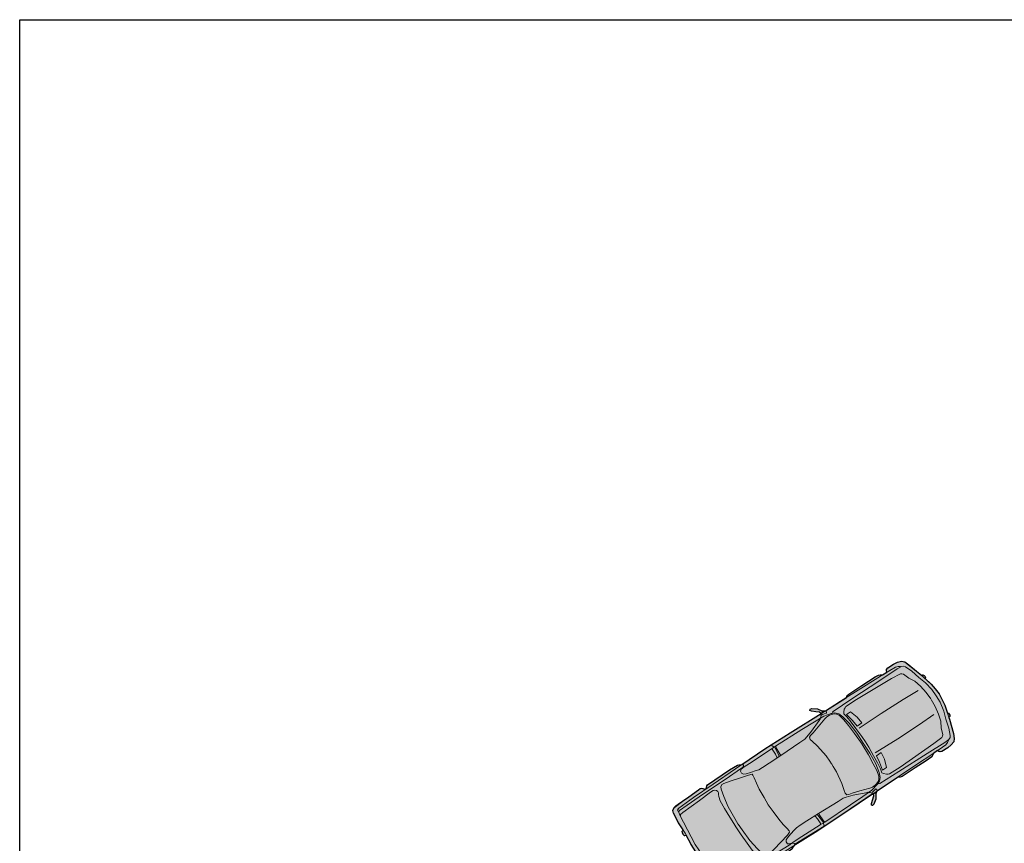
# Model space of a CAD drawing. Header units: millimetres. Extents: x 124.4 to 154.3, y 176.1 to 206.1.
import ezdxf

# ---------------------------------------------------------------- set-up
doc = ezdxf.new("R2010")
doc.units = ezdxf.units.MM
for name, color, linetype in [('Auto', 7, 'Continuous'), ('e-Straßenraum', 7, 'Continuous'), ('e-Wohngebäude', 7, 'Continuous'), ('ROT', 1, 'Continuous'), ('Schr_Auto', 254, 'Continuous')]:
    doc.layers.add(name, color=color, linetype=linetype)

# ---------------------------------------------------------------- blocks, each defined once
blk = doc.blocks.new('Auto')
at = {"layer": 'e-Wohngebäude', "color": 7, "linetype": 'Continuous', "lineweight": 13}
for p, q in [((-0.6115588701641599, 2.535374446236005), (-0.65861094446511, 2.502483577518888)), ((-0.5298324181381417, 2.559240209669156), (-0.6115588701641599, 2.535374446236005)), ((-0.2822002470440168, 2.607629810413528), (-0.5298324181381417, 2.559240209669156)), ((-0.2523816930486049, 2.555836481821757), (-0.4135444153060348, 2.528229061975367)), ((-0.03067088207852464, 2.645382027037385), (-0.2822002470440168, 2.607629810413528)), ((-0.1116352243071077, 2.583208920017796), (-0.2523816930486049, 2.555836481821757)), ((-0.2435450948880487, 2.633827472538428), (-0.2483394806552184, 2.613985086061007)), ((-0.2217034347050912, 2.646642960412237), (-0.2435450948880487, 2.633827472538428)), ((-0.2040861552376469, 2.644646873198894), (-0.2217034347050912, 2.646642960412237)), ((-0.1789171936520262, 2.641795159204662), (-0.2040861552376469, 2.644646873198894)), ((-0.1730759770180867, 2.625843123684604), (-0.1789171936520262, 2.641795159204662)), ((0.05033083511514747, 2.595434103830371), (-0.1116352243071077, 2.583208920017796)), ((0.07393434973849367, 2.646271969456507), (-0.03067088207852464, 2.645382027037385)), ((0.1792599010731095, 2.585924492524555), (0.05033083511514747, 2.595434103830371)), ((0.1855310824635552, 2.64127335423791), (0.07393434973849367, 2.646271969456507)), ((0.1792599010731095, 2.585924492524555), (0.3070384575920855, 2.56634941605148)), ((0.1855310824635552, 2.64127335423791), (0.2954074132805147, 2.621179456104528)), ((0.2954074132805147, 2.621179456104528), (0.3971618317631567, 2.596908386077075)), ((0.3070384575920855, 2.56634941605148), (0.4621635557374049, 2.518196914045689)), ((0.3971618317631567, 2.596908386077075), (0.6338685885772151, 2.503837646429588)), ((0.5315955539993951, 2.546003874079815), (0.5408476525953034, 2.560244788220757)), ((0.5408476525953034, 2.560244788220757), (0.5660166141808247, 2.557393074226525)), ((0.5660166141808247, 2.557393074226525), (0.5836338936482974, 2.555396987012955)), ((0.5836338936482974, 2.555396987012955), (0.602054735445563, 2.538020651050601)), ((0.602054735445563, 2.538020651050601), (0.6022980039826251, 2.517606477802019)), ((-0.7047807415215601, 2.365017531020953), (-0.7181780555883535, 2.246774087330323)), ((-0.6836397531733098, 2.439066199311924), (-0.7047807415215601, 2.365017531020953)), ((-0.65861094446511, 2.502483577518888), (-0.6836397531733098, 2.439066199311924)), ((-0.644662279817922, 2.355657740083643), (-0.6241427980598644, 2.401748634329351)), ((-0.6241427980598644, 2.401748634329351), (-0.6067690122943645, 2.420164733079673)), ((-0.6067690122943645, 2.420164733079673), (-0.5952781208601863, 2.431603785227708)), ((-0.5860161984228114, 2.445842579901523), (-0.6007355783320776, 2.360875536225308)), ((-0.5672071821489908, 2.476837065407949), (-0.5860161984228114, 2.445842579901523)), ((-0.5347296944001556, 2.493544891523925), (-0.5672071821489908, 2.476837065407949)), ((-0.4135444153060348, 2.528229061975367), (-0.5347296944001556, 2.493544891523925)), ((-0.4849247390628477, 2.370686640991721), (-0.5025934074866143, 2.349756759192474)), ((-0.4625130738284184, 2.388532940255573), (-0.4849247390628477, 2.370686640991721)), ((-0.355047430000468, 2.414579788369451), (-0.4625130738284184, 2.388532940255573)), ((-0.2453112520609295, 2.460754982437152), (-0.355047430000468, 2.414579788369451)), ((-0.1182846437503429, 2.47948811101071), (-0.2453112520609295, 2.460754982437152)), ((-0.1325045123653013, 2.106521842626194), (-0.08600378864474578, 2.4044819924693)), ((0.0252090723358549, 2.486162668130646), (-0.1182846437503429, 2.47948811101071)), ((0.1622498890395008, 2.480829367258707), (0.0252090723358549, 2.486162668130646)), ((0.1723154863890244, 2.479688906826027), (0.3070856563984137, 2.454226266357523)), ((0.3070856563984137, 2.454226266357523), (0.4454485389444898, 2.415616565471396)), ((0.4454485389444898, 2.415616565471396), (0.5650638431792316, 2.368938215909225)), ((0.4621635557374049, 2.518196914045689), (0.5932181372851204, 2.460029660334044)), ((0.5650638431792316, 2.368938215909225), (0.6616873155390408, 2.299381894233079)), ((0.5932181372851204, 2.460029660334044), (0.7441289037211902, 2.397065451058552)), ((0.6338685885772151, 2.503837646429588), (0.8644073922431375, 2.401273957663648)), ((0.7441289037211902, 2.397065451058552), (0.8544722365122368, 2.336148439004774)), ((0.8644073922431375, 2.401273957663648), (0.9387126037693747, 2.359729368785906)), ((-0.7181780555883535, 2.246774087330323), (-0.7115332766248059, 2.21544180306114)), ((-0.7115332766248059, 2.21544180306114), (-0.6956261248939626, 2.19835228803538)), ((-0.6956261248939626, 2.19835228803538), (-0.6738263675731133, 2.18823670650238)), ((-0.677583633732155, 2.132603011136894), (-0.644662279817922, 2.355657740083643)), ((-0.6007355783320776, 2.360875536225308), (-0.6359002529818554, 2.005570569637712)), ((-0.5025934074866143, 2.349756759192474), (-0.5345565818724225, 2.18010366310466)), ((0.375862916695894, 2.048923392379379), (0.3971946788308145, 2.349735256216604)), ((0.6616873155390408, 2.299381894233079), (0.7605915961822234, 2.249955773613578)), ((0.7605915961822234, 2.249955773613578), (0.7784521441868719, 2.227545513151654)), ((0.7784521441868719, 2.227545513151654), (0.7909803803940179, 2.203195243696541)), ((0.7909803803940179, 2.203195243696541), (0.7841861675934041, 2.030690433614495)), ((0.8544722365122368, 2.336148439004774), (0.882398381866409, 2.312597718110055)), ((0.882398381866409, 2.312597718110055), (0.8937861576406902, 2.278181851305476)), ((0.8937861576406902, 2.278181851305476), (0.8891323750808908, 2.192074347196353)), ((0.9082679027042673, 2.248511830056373), (0.8996375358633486, 2.262230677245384)), ((0.9210909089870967, 2.226674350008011), (0.9082679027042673, 2.248511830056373)), ((0.9307781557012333, 2.177160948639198), (0.9210909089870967, 2.226674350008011)), ((0.9387126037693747, 2.359729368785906), (0.9772229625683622, 2.31714302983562)), ((0.9772229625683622, 2.31714302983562), (0.9874288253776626, 2.249734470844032)), ((0.9874288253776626, 2.249734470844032), (0.9914567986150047, 2.172834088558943)), ((-0.740650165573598, 1.935897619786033), (-0.7227949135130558, 2.048541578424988)), ((-0.7296549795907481, 1.718059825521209), (-0.677583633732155, 2.132603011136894)), ((-0.7227949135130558, 2.048541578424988), (-0.7098788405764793, 2.072559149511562)), ((-0.7098788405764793, 2.072559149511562), (-0.6950090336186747, 2.091258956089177)), ((-0.6950090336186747, 2.091258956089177), (-0.6832329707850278, 2.10521490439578)), ((-0.5345565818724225, 2.18010366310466), (-0.6384000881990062, 1.488581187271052)), ((-0.1849126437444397, 1.666533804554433), (-0.1325045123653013, 2.106521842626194)), ((0.3284925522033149, 1.608364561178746), (0.375862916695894, 2.048923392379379)), ((0.7841861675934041, 2.030690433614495), (0.7306805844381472, 1.33346452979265)), ((0.8891323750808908, 2.192074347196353), (0.8439120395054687, 1.837908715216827)), ((0.9129601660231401, 1.952394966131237), (0.9307781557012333, 2.177160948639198)), ((0.9645730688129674, 2.025539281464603), (0.9452456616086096, 2.01244194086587)), ((0.9780594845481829, 2.054590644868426), (0.9645730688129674, 2.025539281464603)), ((0.9914567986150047, 2.172834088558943), (0.9780594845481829, 2.054590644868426)), ((-0.7660198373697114, 1.711987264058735), (-0.740650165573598, 1.935897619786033)), ((-0.6359002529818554, 2.005570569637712), (-0.698093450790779, 1.434186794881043)), ((0.8709544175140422, 1.536711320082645), (0.9129601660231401, 1.952394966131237)), ((0.9206937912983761, 1.908200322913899), (0.9123386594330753, 1.924437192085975)), ((0.9309929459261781, 1.886648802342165), (0.9206937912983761, 1.908200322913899)), ((0.9452456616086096, 2.01244194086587), (0.9217452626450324, 2.007458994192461)), ((0.9304184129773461, 1.746565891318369), (0.9382180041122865, 1.86034918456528)), ((0.9382180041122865, 1.86034918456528), (0.9309929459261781, 1.886648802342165)), ((-0.7962355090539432, 1.445306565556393), (-0.7660198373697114, 1.711987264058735)), ((-0.789361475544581, 1.258513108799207), (-0.7296549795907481, 1.718059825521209)), ((0.8439120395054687, 1.837908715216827), (0.7766810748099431, 1.26709573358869)), ((0.9050487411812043, 1.52265553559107), (0.9304184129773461, 1.746565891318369)), ((-0.2311843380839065, 1.213110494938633), (-0.1849126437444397, 1.666533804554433)), ((0.2721553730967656, 1.156082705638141), (0.3284925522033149, 1.608364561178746)), ((0.8263413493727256, 1.075454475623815), (0.8709544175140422, 1.536711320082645)), ((0.8748330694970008, 1.255974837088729), (0.9050487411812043, 1.52265553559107)), ((-0.7951982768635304, 1.409516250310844), (-0.7962355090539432, 1.445306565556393)), ((-0.7759639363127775, 1.376758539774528), (-0.7951982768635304, 1.409516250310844)), ((-0.7788144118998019, 1.35160050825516), (-0.7759639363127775, 1.376758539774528)), ((-0.698093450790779, 1.434186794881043), (-0.7363836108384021, 1.051207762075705)), ((-0.6384000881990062, 1.488581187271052), (-0.6629146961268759, 1.272217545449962)), ((-0.8308859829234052, 0.9370553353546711), (-0.789361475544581, 1.258513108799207)), ((-0.6629146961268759, 1.272217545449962), (-0.6554045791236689, 1.248433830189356)), ((-0.6554045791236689, 1.248433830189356), (-0.6431618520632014, 1.221563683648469)), ((-0.6431618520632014, 1.221563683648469), (-0.6091190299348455, 1.184580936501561)), ((-0.6091190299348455, 1.184580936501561), (-0.5859453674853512, 1.164118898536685)), ((-0.5492339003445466, 1.195634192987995), (-0.5403971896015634, 1.273626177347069)), ((-0.4048848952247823, 1.209857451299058), (-0.5492339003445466, 1.195634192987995)), ((-0.5403971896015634, 1.273626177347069), (-0.3965668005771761, 1.305744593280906)), ((-0.2826526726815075, 1.208748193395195), (-0.4048848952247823, 1.209857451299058)), ((-0.3965668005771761, 1.305744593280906), (-0.2715353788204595, 1.306868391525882)), ((-0.2715353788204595, 1.306868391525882), (-0.2826526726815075, 1.208748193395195)), ((0.3324601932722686, 1.238435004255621), (0.3213428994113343, 1.140314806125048)), ((0.4540706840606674, 1.209365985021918), (0.3324601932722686, 1.238435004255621)), ((0.5870691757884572, 1.145883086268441), (0.4540706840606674, 1.209365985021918)), ((0.7306805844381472, 1.33346452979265), (0.7061659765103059, 1.117100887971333)), ((0.7766810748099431, 1.26709573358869), (0.7283253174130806, 0.8852571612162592)), ((0.8368884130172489, 1.168541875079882), (0.839738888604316, 1.193699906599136)), ((0.839738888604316, 1.193699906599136), (0.8658146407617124, 1.221323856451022)), ((0.8658146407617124, 1.221323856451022), (0.8748330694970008, 1.255974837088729)), ((-0.7363836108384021, 1.051207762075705), (-0.7305422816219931, 1.035256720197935)), ((-0.6972097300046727, 1.059511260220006), (-0.7317240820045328, 1.002265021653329)), ((-0.7305422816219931, 1.035256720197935), (-0.7207616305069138, 1.031601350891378)), ((-0.722471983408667, 1.016505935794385), (-0.7121632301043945, 0.9949503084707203)), ((-0.6891296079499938, 1.040758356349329), (-0.7121632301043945, 0.9949503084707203)), ((-0.6442548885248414, 1.099376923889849), (-0.6972097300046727, 1.059511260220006)), ((-0.6633488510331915, 1.065867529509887), (-0.6891296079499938, 1.040758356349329)), ((-0.6121142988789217, 1.090638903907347), (-0.6633488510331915, 1.065867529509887)), ((-0.5600145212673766, 1.122957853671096), (-0.6442548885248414, 1.099376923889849)), ((-0.5088826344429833, 1.101878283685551), (-0.6121142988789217, 1.090638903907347)), ((-0.5859453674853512, 1.164118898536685), (-0.5137656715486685, 1.171231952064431)), ((-0.4030757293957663, 1.135757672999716), (-0.5600145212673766, 1.122957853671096)), ((-0.5137656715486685, 1.171231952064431), (-0.3965711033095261, 1.170694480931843)), ((-0.3816224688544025, 1.100200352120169), (-0.5088826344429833, 1.101878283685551)), ((-0.1924820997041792, 1.12718401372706), (-0.4030757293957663, 1.135757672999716)), ((-0.3965711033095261, 1.170694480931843), (-0.2595303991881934, 1.165360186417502)), ((-0.2112911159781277, 1.096189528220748), (-0.3816224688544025, 1.100200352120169)), ((-0.2595303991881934, 1.165360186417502), (-0.09480704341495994, 1.156887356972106)), ((0.01102730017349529, 1.078646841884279), (-0.2112911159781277, 1.096189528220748)), ((0.01387777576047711, 1.10380487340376), (-0.1924820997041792, 1.12718401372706)), ((-0.09480704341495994, 1.156887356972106), (0.01620963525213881, 1.146858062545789)), ((0.005999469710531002, 1.0792165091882), (0.2266073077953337, 1.046576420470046)), ((0.008849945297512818, 1.104374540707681), (0.2152195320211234, 1.080992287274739)), ((0.1266560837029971, 1.131795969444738), (0.01620963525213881, 1.146858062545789)), ((0.289099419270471, 1.103199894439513), (0.1266560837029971, 1.131795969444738)), ((0.2152195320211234, 1.080992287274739), (0.4223927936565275, 1.042230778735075)), ((0.2266073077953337, 1.046576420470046), (0.3935180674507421, 1.01237576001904)), ((0.4238596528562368, 1.077738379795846), (0.289099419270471, 1.103199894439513)), ((0.3213428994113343, 1.140314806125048), (0.4407247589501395, 1.114048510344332)), ((0.3935180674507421, 1.01237576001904), (0.5179276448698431, 0.9855388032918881)), ((0.4223927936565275, 1.042230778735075), (0.5724896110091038, 0.9946439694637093)), ((0.5382036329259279, 1.052041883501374), (0.4238596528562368, 1.077738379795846)), ((0.4407247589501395, 1.114048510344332), (0.578232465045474, 1.067891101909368)), ((0.606962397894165, 1.028962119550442), (0.5382036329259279, 1.052041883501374)), ((0.578232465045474, 1.067891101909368), (0.5870691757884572, 1.145883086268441)), ((0.6341267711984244, 1.043721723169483), (0.606962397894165, 1.028962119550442)), ((0.6755808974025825, 1.072150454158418), (0.6341267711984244, 1.043721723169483)), ((0.6935250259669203, 1.095600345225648), (0.6755808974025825, 1.072150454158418)), ((0.7061659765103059, 1.117100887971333), (0.6935250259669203, 1.095600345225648)), ((0.7948923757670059, 0.752855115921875), (0.8263413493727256, 1.075454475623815)), ((-1.006819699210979, 0.8015529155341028), (-0.942902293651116, 0.8707559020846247)), ((-0.8749570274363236, 0.863057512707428), (-0.975005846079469, 0.7673699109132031)), ((-0.942902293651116, 0.8707559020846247), (-0.8698261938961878, 0.9083417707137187)), ((-0.9215699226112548, 0.2491382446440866), (-0.8308859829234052, 0.9370553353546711)), ((-0.8483628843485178, 0.8727843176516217), (-0.8749570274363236, 0.863057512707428)), ((-0.8698261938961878, 0.9083417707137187), (-0.8286055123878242, 0.9571825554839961)), ((-0.846885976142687, 0.9082917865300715), (-0.8698261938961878, 0.9083417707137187)), ((-0.8483628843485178, 0.8727843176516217), (-0.8410446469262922, 0.8923407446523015)), ((-0.8106144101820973, 0.8685073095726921), (-0.8483628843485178, 0.8727843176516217)), ((-0.8410446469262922, 0.8923407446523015), (-0.846885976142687, 0.9082917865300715)), ((-0.8154086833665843, 0.8486659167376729), (-0.8383389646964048, 0.8487147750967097)), ((-0.8286055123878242, 0.9571825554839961), (-0.8006375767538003, 0.956561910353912)), ((-0.7995017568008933, 0.831574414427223), (-0.8154086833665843, 0.8486659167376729)), ((-0.801585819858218, 0.9031591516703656), (-0.8106144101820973, 0.8685073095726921)), ((-0.7742397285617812, 0.8745777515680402), (-0.8025902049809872, 0.691776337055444)), ((-0.7866743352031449, 0.9447880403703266), (-0.801585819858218, 0.9031591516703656)), ((-0.8006375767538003, 0.956561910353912), (-0.7866743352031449, 0.9447880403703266)), ((-0.7317240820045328, 1.002265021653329), (-0.7742397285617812, 0.8745777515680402)), ((-0.7234205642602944, 0.9631001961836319), (-0.7319302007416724, 0.9105561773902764)), ((-0.7319302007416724, 0.9105561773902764), (-0.7272707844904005, 0.8616124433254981)), ((-0.7272707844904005, 0.8616124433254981), (-0.6960412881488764, 0.6873486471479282)), ((-0.7121632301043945, 0.9949503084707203), (-0.7234205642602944, 0.9631001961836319)), ((0.5179276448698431, 0.9855388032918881), (0.61602813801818, 0.9514909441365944)), ((0.5724896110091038, 0.9946439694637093), (0.6493188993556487, 0.9528154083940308)), ((0.61602813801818, 0.9514909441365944), (0.6604217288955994, 0.915884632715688)), ((0.6493188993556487, 0.9528154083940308), (0.6920021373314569, 0.9021136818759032)), ((0.6604217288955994, 0.915884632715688), (0.679941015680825, 0.8856418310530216)), ((0.679941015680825, 0.8856418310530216), (0.6921421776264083, 0.8358435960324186)), ((0.6920021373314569, 0.9021136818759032), (0.7128437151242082, 0.838596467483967)), ((0.7070023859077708, 0.8545475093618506), (0.6921421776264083, 0.8358435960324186)), ((0.7190632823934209, 0.871017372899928), (0.708712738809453, 0.8696429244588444)), ((0.7283253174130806, 0.8852571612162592), (0.7190632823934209, 0.871017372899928)), ((-1.018077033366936, 0.7697028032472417), (-1.006819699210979, 0.8015529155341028)), ((-1.001885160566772, 0.7551262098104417), (-1.018077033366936, 0.7697028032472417)), ((-0.975005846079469, 0.7673699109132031), (-1.001885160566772, 0.7551262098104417)), ((-0.8025902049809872, 0.691776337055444), (-0.8364182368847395, 0.4382469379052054)), ((-0.7825060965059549, 0.8016195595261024), (-0.7995017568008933, 0.831574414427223)), ((-0.7730006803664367, 0.7954461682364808), (-0.7825060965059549, 0.8016195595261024)), ((-0.7685945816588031, 0.7669167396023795), (-0.7730006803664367, 0.7954461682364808)), ((-0.7114340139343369, 0.5514938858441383), (-0.7685945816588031, 0.7669167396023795)), ((-0.6960412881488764, 0.6873486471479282), (-0.6705915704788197, 0.5519627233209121)), ((0.6770345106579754, 0.7025047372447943), (0.6075979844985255, 0.5396456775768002)), ((0.6925162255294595, 0.749166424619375), (0.6770345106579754, 0.7025047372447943)), ((0.6921421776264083, 0.8358435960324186), (0.6959782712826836, 0.8022833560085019)), ((0.6959782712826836, 0.8022833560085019), (0.6925162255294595, 0.749166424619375)), ((0.7257037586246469, 0.7046349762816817), (0.7124467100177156, 0.5201234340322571)), ((0.7128437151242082, 0.838596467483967), (0.7257037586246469, 0.7046349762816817)), ((0.7293773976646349, 0.0620863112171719), (0.7948923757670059, 0.752855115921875)), ((0.7697750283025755, 0.7786347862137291), (0.7535315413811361, 0.7702834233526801)), ((0.7535315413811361, 0.7702834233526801), (0.7587512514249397, 0.7263736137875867)), ((0.7587512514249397, 0.7263736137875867), (0.7597981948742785, 0.6905801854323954)), ((0.7597981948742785, 0.6905801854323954), (0.7975466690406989, 0.6863031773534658)), ((0.7971728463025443, 0.7729823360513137), (0.7697750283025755, 0.7786347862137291)), ((0.7947993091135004, 0.7070000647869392), (0.8040514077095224, 0.7212409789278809)), ((0.7975466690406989, 0.6863031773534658), (0.7947993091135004, 0.7070000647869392)), ((0.826421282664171, 0.7161572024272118), (0.7971728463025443, 0.7729823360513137)), ((0.7975466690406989, 0.6863031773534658), (0.8212904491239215, 0.6708729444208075)), ((0.8040514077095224, 0.7212409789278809), (0.826421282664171, 0.7161572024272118)), ((0.8892357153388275, 0.6631745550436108), (0.826421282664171, 0.7161572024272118)), ((-0.687073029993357, 0.4289713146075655), (-0.7114340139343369, 0.5514938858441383)), ((-0.6705915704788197, 0.5519627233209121), (-0.6648533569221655, 0.4901567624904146)), ((0.6075979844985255, 0.5396456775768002), (0.5525129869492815, 0.4133845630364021)), ((0.5922053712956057, 0.403791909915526), (0.696114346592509, 0.6009661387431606)), ((0.7124467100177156, 0.5201234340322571), (0.6886942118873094, 0.2654524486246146)), ((0.696114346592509, 0.6009661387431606), (0.7068016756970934, 0.6277854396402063)), ((0.7068016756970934, 0.6277854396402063), (0.7174372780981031, 0.6316757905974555)), ((0.7174372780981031, 0.6316757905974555), (0.7407041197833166, 0.6570697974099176)), ((0.7407041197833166, 0.6570697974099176), (0.7600317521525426, 0.6701691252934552)), ((0.7600317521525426, 0.6701691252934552), (0.7824016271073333, 0.6650853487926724)), ((0.8212904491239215, 0.6708729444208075), (0.8974044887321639, 0.5552255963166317)), ((0.9360597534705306, 0.581424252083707), (0.8892357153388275, 0.6631745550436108)), ((0.8974044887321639, 0.5552255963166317), (0.9208530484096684, 0.5372785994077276)), ((0.9208530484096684, 0.5372785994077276), (0.9398958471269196, 0.5478640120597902)), ((0.9398958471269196, 0.5478640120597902), (0.9360597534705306, 0.581424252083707)), ((-0.8364182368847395, 0.4382469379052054), (-0.9039022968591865, -0.08985500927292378)), ((-0.6896527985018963, 0.2712792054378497), (-0.680479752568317, 0.3747120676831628)), ((-0.680479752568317, 0.3747120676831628), (-0.687073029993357, 0.4289713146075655)), ((-0.6648533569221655, 0.4901567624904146), (-0.6534556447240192, 0.4557397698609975)), ((-0.6534556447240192, 0.4557397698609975), (-0.6168472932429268, 0.4414001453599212)), ((-0.6168472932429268, 0.4414001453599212), (-0.5698367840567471, 0.4513629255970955)), ((-0.5698367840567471, 0.4513629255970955), (-0.4456190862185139, 0.4678661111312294)), ((-0.4456190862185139, 0.4678661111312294), (-0.2232493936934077, 0.4732484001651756)), ((-0.2232493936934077, 0.4732484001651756), (-0.1144516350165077, 0.4660187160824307)), ((-0.1144516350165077, 0.4660187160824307), (-0.05909581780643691, 0.4597467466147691)), ((-0.008757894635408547, 0.4540433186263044), (-0.0641236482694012, 0.4603164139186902)), ((0.09888957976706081, 0.4367501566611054), (-0.008757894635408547, 0.4540433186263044)), ((0.3144180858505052, 0.3817527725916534), (0.09888957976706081, 0.4367501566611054)), ((0.4318045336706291, 0.3378751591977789), (0.3144180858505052, 0.3817527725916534)), ((0.4753845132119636, 0.3176492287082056), (0.4318045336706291, 0.3378751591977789)), ((0.5330922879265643, 0.3544301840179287), (0.51428327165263, 0.3234356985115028)), ((0.5525129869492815, 0.4133845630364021), (0.5330922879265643, 0.3544301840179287)), ((0.5410593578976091, 0.2898234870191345), (0.5922053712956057, 0.403791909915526)), ((-0.9842496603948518, -0.2591224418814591), (-0.9215699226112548, 0.2491382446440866)), ((-0.7213180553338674, -0.1207351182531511), (-0.6896527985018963, 0.2712792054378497)), ((0.51428327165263, 0.3234356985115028), (0.4753845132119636, 0.3176492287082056)), ((0.5082927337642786, 0.1355516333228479), (0.5224937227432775, 0.2384158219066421)), ((0.5224937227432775, 0.2384158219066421), (0.5410593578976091, 0.2898234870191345)), ((0.6886942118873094, 0.2654524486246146), (0.6363134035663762, -0.2643617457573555)), ((0.4514485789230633, -0.2536098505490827), (0.5082927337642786, 0.1355516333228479)), ((0.676753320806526, -0.4473137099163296), (0.7293773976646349, 0.0620863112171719)), ((-0.9649692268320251, -0.1338999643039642), (-0.9120657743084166, -0.1169602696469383)), ((-0.9039022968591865, -0.08985500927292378), (-0.9141641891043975, -0.1804255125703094)), ((-0.9120657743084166, -0.1169602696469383), (-0.8986309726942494, -0.1108368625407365)), ((-0.9091264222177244, -0.1809963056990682), (-0.8995793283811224, -0.1642406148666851)), ((-0.8995793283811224, -0.1642406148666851), (-0.7989134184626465, -0.1756463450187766)), ((-0.8986309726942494, -0.1108368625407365), (-0.7443096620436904, -0.1436111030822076)), ((-0.896350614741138, -0.0907106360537), (-0.8742657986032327, -0.09831031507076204)), ((-0.8742657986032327, -0.09831031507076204), (-0.7439731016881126, -0.1181682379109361)), ((-0.7481130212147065, -0.3572249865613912), (-0.7213180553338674, -0.1207351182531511)), ((-0.7443096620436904, -0.1436111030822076), (-0.7281175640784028, -0.1581857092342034)), ((-0.7439731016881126, -0.1181682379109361), (-0.7336223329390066, -0.1167918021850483)), ((-0.7336223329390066, -0.1167918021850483), (-0.7257857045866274, -0.115132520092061)), ((-1.040082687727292, -0.8643504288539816), (-0.9842496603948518, -0.2591224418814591)), ((-0.9141641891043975, -0.1804255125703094), (-0.9592954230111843, -0.6237832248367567)), ((-0.7989134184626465, -0.1756463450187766), (-0.7421738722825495, -0.1922668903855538)), ((-0.7421738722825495, -0.1922668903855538), (-0.7304397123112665, -0.2012420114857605)), ((0.4246536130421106, -0.4900997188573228), (0.4514485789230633, -0.2536098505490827)), ((0.455771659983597, -0.3279944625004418), (0.4423269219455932, -0.3341167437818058)), ((0.4687294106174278, -0.2810478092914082), (0.4496967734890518, -0.291632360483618)), ((0.5147916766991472, -0.3244877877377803), (0.455771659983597, -0.3279944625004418)), ((0.4643231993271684, -0.25251937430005), (0.4570564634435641, -0.2491488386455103)), ((0.4741036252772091, -0.2561767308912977), (0.4643231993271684, -0.25251937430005)), ((0.6264813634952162, -0.2836323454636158), (0.4687294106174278, -0.2810478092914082)), ((0.6055364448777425, -0.2659720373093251), (0.4741036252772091, -0.2561767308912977)), ((0.6154575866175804, -0.3358935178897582), (0.5147916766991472, -0.3244877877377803)), ((0.6287617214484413, -0.2635061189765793), (0.6055364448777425, -0.2659720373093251)), ((0.6210137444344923, -0.3543614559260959), (0.6154575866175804, -0.3358935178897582)), ((0.6363134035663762, -0.2643617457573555), (0.6260515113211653, -0.3549322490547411)), ((0.6382055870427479, -0.2926063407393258), (0.6264813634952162, -0.2836323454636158)), ((0.6859780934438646, -0.320951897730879), (0.6382055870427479, -0.2926063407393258)), ((-0.7745812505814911, -0.56826987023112), (-0.7635058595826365, -0.4930807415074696)), ((-0.7635058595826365, -0.4930807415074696), (-0.7481130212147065, -0.3572249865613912)), ((0.4092607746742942, -0.6259554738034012), (0.4246536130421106, -0.4900997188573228)), ((0.6260515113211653, -0.3549322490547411), (0.5708446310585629, -0.7971493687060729)), ((0.59576115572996, -1.04969210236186), (0.676753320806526, -0.4473137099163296)), ((-0.9592954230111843, -0.6237832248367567), (-0.9715528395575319, -0.7319660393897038)), ((-0.8257687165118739, -0.705165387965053), (-0.7922917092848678, -0.6121298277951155)), ((-0.7922917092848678, -0.6121298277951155), (-0.7745812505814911, -0.56826987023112)), ((0.403233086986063, -0.7017165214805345), (0.4092607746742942, -0.6259554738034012)), ((-1.090892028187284, -0.9528749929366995), (-1.066237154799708, -0.8027794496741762)), ((-1.066237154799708, -0.8027794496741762), (-1.055549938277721, -0.775961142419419)), ((-1.055549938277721, -0.775961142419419), (-1.041259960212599, -0.7622900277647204)), ((-1.041259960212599, -0.7622900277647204), (-1.024974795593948, -0.7310095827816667)), ((-0.998095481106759, -0.7187658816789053), (-1.018796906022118, -0.7215177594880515)), ((-0.9820066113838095, -0.7791964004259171), (-1.012927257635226, -1.11969403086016)), ((-0.9821885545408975, -0.7358573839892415), (-0.998095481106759, -0.7187658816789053)), ((-0.9797261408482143, -0.7590691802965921), (-0.9821885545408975, -0.7358573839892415)), ((-0.9708423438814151, -0.7932013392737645), (-0.9797261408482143, -0.7590691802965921)), ((-0.9715528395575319, -0.7319660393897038), (-0.9708423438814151, -0.7932013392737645)), ((-0.9708423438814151, -0.7932013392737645), (-0.9516179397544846, -0.8259579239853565)), ((-0.9516179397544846, -0.8259579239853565), (-0.9141445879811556, -0.8327519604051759)), ((-0.9141445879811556, -0.8327519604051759), (-0.879438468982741, -0.8188468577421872)), ((-0.879438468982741, -0.8188468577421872), (-0.8594892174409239, -0.7777887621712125)), ((-0.8169464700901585, -0.762224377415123), (-0.8748820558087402, -0.9136445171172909)), ((-0.8594892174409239, -0.7777887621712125), (-0.8257687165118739, -0.705165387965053)), ((-0.7874501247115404, -0.7044105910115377), (-0.8169464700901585, -0.762224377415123)), ((-0.7667488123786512, -0.7016597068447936), (-0.7874501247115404, -0.7044105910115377)), ((-0.7150372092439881, -0.7177115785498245), (-0.7667488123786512, -0.7016597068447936)), ((-0.6214044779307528, -0.7461578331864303), (-0.7150372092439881, -0.7177115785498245)), ((-0.5098593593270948, -0.7740844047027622), (-0.6214044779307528, -0.7461578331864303)), ((-0.3471310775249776, -0.8001655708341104), (-0.5098593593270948, -0.7740844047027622)), ((-0.2045339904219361, -0.8239658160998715), (-0.3471310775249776, -0.8001655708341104)), ((-0.2095717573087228, -0.8233950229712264), (-0.06526442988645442, -0.8321008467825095)), ((-0.06526442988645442, -0.8321008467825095), (0.09917420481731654, -0.843086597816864)), ((0.09917420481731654, -0.843086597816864), (0.2141396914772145, -0.8408253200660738)), ((0.2141396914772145, -0.8408253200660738), (0.3117633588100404, -0.8340479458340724)), ((0.3117633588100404, -0.8340479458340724), (0.3657554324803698, -0.8299725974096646)), ((0.3657554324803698, -0.8299725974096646), (0.3853163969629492, -0.8372863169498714)), ((0.3853163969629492, -0.8372863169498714), (0.4011302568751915, -0.9002328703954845)), ((0.410681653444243, -0.7484270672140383), (0.403233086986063, -0.7017165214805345)), ((0.4224948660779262, -0.8465941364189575), (0.410681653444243, -0.7484270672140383)), ((0.5708446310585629, -0.7971493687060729), (0.5585872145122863, -0.9053321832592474)), ((-1.132135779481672, -1.406866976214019), (-1.090892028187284, -0.9528749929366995)), ((-1.082456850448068, -1.32840814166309), (-1.040082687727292, -0.8643504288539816)), ((-0.8748820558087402, -0.9136445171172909), (-0.9308738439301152, -1.070381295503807)), ((0.4011302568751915, -0.9002328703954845), (0.4237194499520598, -1.060776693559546)), ((0.4391122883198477, -0.9249209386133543), (0.4224948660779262, -0.8465941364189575)), ((0.4493697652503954, -0.9694015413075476), (0.4391122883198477, -0.9249209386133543)), ((0.4800951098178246, -0.9907192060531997), (0.4493697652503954, -0.9694015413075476)), ((0.5181285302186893, -0.9924813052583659), (0.4800951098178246, -0.9907192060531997)), ((0.5582089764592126, -0.9537041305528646), (0.5121751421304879, -1.292488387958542)), ((0.5441943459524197, -0.9648562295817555), (0.5181285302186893, -0.9924813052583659)), ((0.5585872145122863, -0.9053321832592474), (0.5441943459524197, -0.9648562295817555)), ((0.5441943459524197, -0.9648562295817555), (0.5604894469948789, -0.9335769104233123)), ((0.5604894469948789, -0.9335769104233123), (0.5680828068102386, -0.9115034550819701)), ((0.5680828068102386, -0.9115034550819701), (0.5874103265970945, -0.8984051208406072)), ((0.5874103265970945, -0.8984051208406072), (0.6069813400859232, -0.905718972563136)), ((0.6197429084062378, -0.9504822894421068), (0.6108690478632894, -0.9163512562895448)), ((0.6306218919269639, -0.967005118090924), (0.6197429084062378, -0.9504822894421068)), ((0.6254765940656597, -1.147340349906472), (0.6350380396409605, -0.9955346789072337)), ((-1.048661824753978, -1.480028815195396), (-1.012927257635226, -1.11969403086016)), ((-0.9710991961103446, -1.17794346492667), (-0.9804127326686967, -1.215110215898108)), ((-0.9308738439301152, -1.070381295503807), (-0.9710991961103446, -1.17794346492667)), ((0.4237194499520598, -1.060776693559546), (0.4432246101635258, -1.226067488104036)), ((0.5332458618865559, -1.51146776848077), (0.59576115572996, -1.04969210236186)), ((0.5641016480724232, -1.599051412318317), (0.6254765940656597, -1.147340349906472)), ((-1.115770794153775, -1.734884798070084), (-1.082456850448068, -1.32840814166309)), ((-0.9804127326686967, -1.215110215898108), (-0.9620334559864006, -1.255414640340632)), ((-0.9620334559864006, -1.255414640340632), (-0.9262802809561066, -1.277301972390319)), ((-0.9314628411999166, -1.345515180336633), (-0.9577721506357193, -1.352728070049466)), ((-0.9068639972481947, -1.353398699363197), (-0.9314628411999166, -1.345515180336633)), ((-0.9262802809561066, -1.277301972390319), (-0.7988382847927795, -1.322319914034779)), ((-0.7988382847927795, -1.322319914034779), (-0.6165904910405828, -1.378641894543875)), ((0.4432246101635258, -1.226067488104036), (0.458374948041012, -1.339903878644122)), ((0.458374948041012, -1.339903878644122), (0.459127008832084, -1.378211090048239)), ((0.4663748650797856, -1.651683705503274), (0.5121751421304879, -1.292488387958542)), ((-1.155884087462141, -1.526488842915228), (-1.133757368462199, -1.51115745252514)), ((-1.133757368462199, -1.51115745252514), (-1.117513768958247, -1.502805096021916)), ((-1.129663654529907, -1.430081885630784), (-1.132135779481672, -1.406866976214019)), ((-1.106499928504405, -1.450542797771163), (-1.129663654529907, -1.430081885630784)), ((-1.117513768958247, -1.502805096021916), (-1.10436425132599, -1.499199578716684)), ((-1.099274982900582, -1.476843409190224), (-1.106499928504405, -1.450542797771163)), ((-1.062722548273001, -1.649161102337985), (-1.048661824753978, -1.480028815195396)), ((-1.002169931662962, -1.452170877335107), (-1.013576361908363, -1.687855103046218)), ((-0.9958987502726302, -1.396822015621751), (-1.002169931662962, -1.452170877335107)), ((-0.9854964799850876, -1.372518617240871), (-0.9958987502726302, -1.396822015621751)), ((-0.9577721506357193, -1.352728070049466), (-0.9854964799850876, -1.372518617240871)), ((-0.8859292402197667, -1.371059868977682), (-0.9068639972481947, -1.353398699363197)), ((-0.8521198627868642, -1.387630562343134), (-0.8859292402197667, -1.371059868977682)), ((-0.7789033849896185, -1.416311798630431), (-0.8521198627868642, -1.387630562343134)), ((-0.6340676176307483, -1.442914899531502), (-0.7789033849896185, -1.416311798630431)), ((-0.4612736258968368, -1.470135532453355), (-0.6340676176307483, -1.442914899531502)), ((-0.6165904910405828, -1.378641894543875), (-0.391515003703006, -1.416884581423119)), ((-0.2800730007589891, -1.490666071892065), (-0.4612736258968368, -1.470135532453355)), ((-0.391515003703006, -1.416884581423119), (-0.273801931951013, -1.435318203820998)), ((-0.2851107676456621, -1.490095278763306), (-0.1039100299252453, -1.510624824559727)), ((-0.1599764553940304, -1.443118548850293), (-0.2788396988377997, -1.434747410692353)), ((0.0679498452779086, -1.456200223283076), (-0.1599764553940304, -1.443118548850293)), ((-0.1039100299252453, -1.510624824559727), (0.07060402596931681, -1.522753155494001)), ((0.2581690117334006, -1.44207878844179), (0.0679498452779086, -1.456200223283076)), ((0.2177103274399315, -1.529227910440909), (0.2954876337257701, -1.517655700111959)), ((0.3924623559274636, -1.426716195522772), (0.2581690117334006, -1.44207878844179)), ((0.2954876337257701, -1.517655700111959), (0.3321474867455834, -1.509068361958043)), ((0.3321474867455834, -1.509068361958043), (0.3565128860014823, -1.496539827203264)), ((0.3565128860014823, -1.496539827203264), (0.3822420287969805, -1.494358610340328)), ((0.3822420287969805, -1.494358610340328), (0.4062706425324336, -1.507274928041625)), ((0.4322061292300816, -1.413382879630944), (0.3924623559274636, -1.426716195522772)), ((0.4062706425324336, -1.507274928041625), (0.4288742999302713, -1.532767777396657)), ((0.459127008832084, -1.378211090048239), (0.4322061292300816, -1.413382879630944)), ((0.4747728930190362, -1.915093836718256), (0.5332458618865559, -1.51146776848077)), ((-1.177977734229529, -1.788991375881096), (-1.162440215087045, -1.584352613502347)), ((-1.162440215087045, -1.584352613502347), (-1.160678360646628, -1.546330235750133)), ((-1.160678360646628, -1.546330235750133), (-1.155884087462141, -1.526488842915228)), ((-1.085914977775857, -1.898800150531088), (-1.062722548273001, -1.649161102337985)), ((0.07060402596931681, -1.522753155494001), (0.2177103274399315, -1.529227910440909)), ((0.4273042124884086, -1.614131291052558), (0.385691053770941, -1.846393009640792)), ((0.4335753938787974, -1.558782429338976), (0.4273042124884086, -1.614131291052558)), ((0.4288742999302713, -1.532767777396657), (0.4335753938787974, -1.558782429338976)), ((0.4422485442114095, -1.819675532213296), (0.4663748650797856, -1.651683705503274)), ((0.5283956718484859, -1.68928722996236), (0.5163763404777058, -1.682829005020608)), ((0.5164278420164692, -1.659902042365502), (0.5293439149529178, -1.635884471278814)), ((0.5293439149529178, -1.635884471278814), (0.5565082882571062, -1.621124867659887)), ((0.5565082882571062, -1.621124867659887), (0.5641016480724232, -1.599051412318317)), ((-1.190286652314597, -1.920101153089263), (-1.177977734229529, -1.788991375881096)), ((-1.137967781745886, -2.043244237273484), (-1.115770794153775, -1.734884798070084)), ((-1.013576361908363, -1.687855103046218), (-1.035581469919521, -2.039554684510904)), ((0.385691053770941, -1.846393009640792), (0.3284513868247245, -2.194100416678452)), ((0.4090004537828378, -2.068175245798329), (0.4422485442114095, -1.819675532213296)), ((0.5232974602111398, -1.981746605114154), (0.5539384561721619, -1.778818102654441)), ((0.5423488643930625, -1.701060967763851), (0.5283956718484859, -1.68928722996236)), ((0.5604944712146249, -1.720955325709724), (0.5423488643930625, -1.701060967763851)), ((0.5539384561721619, -1.778818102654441), (0.5607280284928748, -1.741366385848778)), ((0.5607280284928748, -1.741366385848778), (0.5604944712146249, -1.720955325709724)), ((-1.200071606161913, -2.051495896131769), (-1.194940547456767, -2.006209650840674)), ((-1.194940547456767, -2.006209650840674), (-1.190286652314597, -1.920101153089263)), ((-1.096596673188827, -2.060670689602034), (-1.085914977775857, -1.898800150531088)), ((0.4274069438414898, -2.220601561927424), (0.4747728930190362, -1.915093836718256)), ((0.5059607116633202, -2.112286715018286), (0.5232974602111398, -1.981746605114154)), ((-1.197650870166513, -2.097636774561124), (-1.200071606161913, -2.051495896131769)), ((-1.172870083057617, -2.14885931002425), (-1.197650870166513, -2.097636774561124)), ((-1.126471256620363, -2.166856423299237), (-1.172870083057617, -2.14885931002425)), ((-1.132971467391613, -2.066742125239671), (-1.137967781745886, -2.043244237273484)), ((-1.137967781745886, -2.043244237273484), (-1.12181724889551, -2.080746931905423)), ((-1.042048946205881, -2.186614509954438), (-1.126471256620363, -2.166856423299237)), ((-1.12181724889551, -2.080746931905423), (-1.096943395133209, -2.086114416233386)), ((-1.032642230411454, -2.103591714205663), (-1.096943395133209, -2.086114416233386)), ((-1.084353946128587, -2.087540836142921), (-1.096596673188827, -2.060670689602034)), ((-0.944752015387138, -2.205282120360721), (-1.042048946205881, -2.186614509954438)), ((-1.035581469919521, -2.039554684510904), (-1.031216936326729, -2.091012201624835)), ((-0.8987370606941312, -2.136599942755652), (-1.032642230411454, -2.103591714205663)), ((-1.031216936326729, -2.091012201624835), (-1.017263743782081, -2.102785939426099)), ((-0.4779790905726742, -2.225042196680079), (-0.8987370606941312, -2.136599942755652)), ((0.3832054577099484, -2.228333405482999), (0.4090004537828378, -2.068175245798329)), ((0.4912312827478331, -2.197253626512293), (0.5059607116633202, -2.112286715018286)), ((-0.7364386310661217, -2.233981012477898), (-0.944752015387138, -2.205282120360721)), ((-0.7976973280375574, -2.234684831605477), (-0.7968937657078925, -2.250065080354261)), ((-0.7968937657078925, -2.250065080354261), (-0.7728650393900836, -2.26298040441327)), ((-0.7728650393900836, -2.26298040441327), (-0.7382005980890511, -2.272004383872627)), ((-0.7382005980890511, -2.272004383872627), (-0.7071485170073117, -2.267877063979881)), ((-0.5219988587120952, -2.276115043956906), (-0.7364386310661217, -2.233981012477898)), ((-0.7071485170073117, -2.267877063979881), (-0.6998303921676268, -2.248321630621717)), ((-0.3712899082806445, -2.295737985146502), (-0.5219988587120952, -2.276115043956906)), ((-0.36667735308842, -2.23255558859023), (-0.4779790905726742, -2.225042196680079)), ((-0.3763177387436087, -2.295168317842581), (-0.2250387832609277, -2.309760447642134)), ((-0.36667735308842, -2.23255558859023), (-0.2565159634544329, -2.25013358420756)), ((-0.2565159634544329, -2.25013358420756), (0.1733635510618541, -2.258069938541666)), ((-0.2250387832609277, -2.309760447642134), (-0.006607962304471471, -2.316669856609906)), ((-0.04273937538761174, -2.343154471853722), (-0.04549678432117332, -2.322457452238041)), ((-0.01339775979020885, -2.354123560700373), (-0.04273937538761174, -2.343154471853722)), ((0.02240680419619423, -2.353084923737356), (-0.01339775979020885, -2.354123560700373)), ((-0.006607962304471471, -2.316669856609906), (0.2028455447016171, -2.335306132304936)), ((0.04871611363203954, -2.345872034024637), (0.02240680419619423, -2.353084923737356)), ((0.05294026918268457, -2.331062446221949), (0.04871611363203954, -2.345872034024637)), ((0.1733635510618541, -2.258069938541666), (0.3112594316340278, -2.255856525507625)), ((0.2028455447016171, -2.335306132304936), (0.3018527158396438, -2.3388793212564)), ((0.3126847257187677, -2.243277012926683), (0.2964510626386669, -2.251630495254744)), ((0.3018527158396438, -2.3388793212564), (0.3885654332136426, -2.338511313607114)), ((0.3112594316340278, -2.255856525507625), (0.3778309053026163, -2.25320746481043)), ((0.3284513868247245, -2.194100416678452), (0.3126847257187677, -2.243277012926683)), ((0.3652513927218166, -2.251782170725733), (0.3832054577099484, -2.228333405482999)), ((0.4032850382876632, -2.253542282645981), (0.3778309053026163, -2.25320746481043)), ((0.3885654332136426, -2.338511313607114), (0.4378049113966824, -2.331348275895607)), ((0.4274069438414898, -2.220601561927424), (0.4032850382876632, -2.253542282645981)), ((0.4172997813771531, -2.242389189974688), (0.4274069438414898, -2.220601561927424)), ((0.4378049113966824, -2.331348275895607), (0.4734175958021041, -2.286969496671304)), ((0.4734175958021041, -2.286969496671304), (0.4861002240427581, -2.242539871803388)), ((0.4861002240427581, -2.242539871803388), (0.4912312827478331, -2.197253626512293))]:
    blk.add_line(p, q, dxfattribs=at)
at = {"layer": 'e-Wohngebäude', "color": 7, "linetype": 'Continuous'}
blk.add_line((0.6350380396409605, -0.9955346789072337), (0.6306218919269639, -0.967005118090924), dxfattribs=at)
blk = doc.blocks.new('Auto_1')
at = {"layer": 'Schr_Auto'}
blk.add_hatch(color=256, dxfattribs=at).paths.add_polyline_path([(464.9149241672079, 198.7303037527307), (464.9706670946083, 198.7188773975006), (465.107228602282, 198.6051932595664), (465.2039059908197, 198.5157798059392), (465.3570338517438, 198.379140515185), (465.3861687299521, 198.3546463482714), (465.3990187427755, 198.3387862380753), (465.3977583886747, 198.3118965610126), (465.3945272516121, 198.2939194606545), (465.3894045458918, 198.2812835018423), (465.4040731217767, 198.2636615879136), (465.4293547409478, 198.2534262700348), (465.459678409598, 198.2593997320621), (465.4796219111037, 198.2472630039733), (465.8152224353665, 197.9387471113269), (465.9194832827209, 197.8279941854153), (465.9364771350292, 197.7835592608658), (465.9483013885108, 197.7583130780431), (466.3015663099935, 197.4326494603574), (466.6672578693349, 197.0741423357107), (467.1120301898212, 196.6307506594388), (467.1266436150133, 196.6642223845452), (467.1197478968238, 196.7264607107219), (467.1113982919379, 196.8018213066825), (467.117998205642, 196.83061100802), (467.1394127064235, 196.8346201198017), (467.1578768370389, 196.8063317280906), (467.1740287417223, 196.7135222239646), (467.1595010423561, 196.6326410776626), (467.1732630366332, 196.5702297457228), (467.4746004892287, 196.2735634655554), (467.5123060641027, 196.2689464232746), (467.5413679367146, 196.2480315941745), (467.7348665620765, 196.0620480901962), (467.9304139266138, 195.8740954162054), (467.9759711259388, 195.8232892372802), (467.9872055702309, 195.7984405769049), (467.993028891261, 195.7752698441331), (467.9969628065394, 195.7574381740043), (468.0572019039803, 195.6995386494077), (468.0784787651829, 195.7107122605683), (468.1017165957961, 195.7129688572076), (468.1306429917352, 195.6992164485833), (468.2164382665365, 195.6167533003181), (468.2624217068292, 195.5549821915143), (468.2975982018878, 195.4965799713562), (468.2951476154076, 195.4392240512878), (468.1565606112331, 195.1418997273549), (468.1369788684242, 195.1029345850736), (468.1498296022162, 195.0870737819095), (468.1467437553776, 195.0619386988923), (468.1344574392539, 195.0491559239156), (468.1169045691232, 195.0308937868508), (468.1006843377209, 195.0359426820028), (468.0297101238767, 194.9109481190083), (467.9668805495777, 194.8273090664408), (467.8951265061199, 194.7416926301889), (467.8124257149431, 194.6666116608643), (467.7313397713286, 194.6005199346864), (467.6092469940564, 194.5246447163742), (467.6149403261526, 194.5086449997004), (467.5973874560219, 194.4903828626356), (467.5851011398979, 194.477600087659), (467.5601086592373, 194.4735208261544), (467.5437438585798, 194.4857270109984), (467.5136301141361, 194.4690104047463), (467.2921256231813, 194.3481666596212), (467.2139900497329, 194.3143724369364), (467.1567684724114, 194.3096464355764), (467.0970200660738, 194.3424824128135), (467.0334837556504, 194.3859913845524), (466.9476884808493, 194.4684545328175), (466.932801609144, 194.4968137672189), (466.9444519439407, 194.5418180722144), (466.9456959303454, 194.5466234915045), (466.8842128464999, 194.599717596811), (466.8175823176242, 194.618085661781), (466.7319301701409, 194.6933929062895), (466.5694649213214, 194.8495483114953), (466.3759662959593, 195.0355318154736), (466.353917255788, 195.0637428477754), (466.347811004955, 195.101236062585), (466.024842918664, 195.4046284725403), (465.9765396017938, 195.4018719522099), (465.896297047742, 195.3841534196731), (465.802913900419, 195.3966109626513), (465.7739235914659, 195.4139478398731), (465.7770810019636, 195.4355049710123), (465.8055806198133, 195.4432316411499), (465.9436821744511, 195.4334532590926), (465.970361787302, 195.4429431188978), (465.9765484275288, 195.449379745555), (465.5158888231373, 195.8762421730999), (465.2379633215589, 196.1433735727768), (464.8214058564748, 196.5613124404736), (464.7780945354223, 196.5783635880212), (464.7330147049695, 196.5935776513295), (464.6182276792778, 196.6933790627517), (464.2966666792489, 197.0165017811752), (464.2837436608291, 197.0359412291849), (464.2885180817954, 197.0664855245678), (464.2772836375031, 197.0913341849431), (464.2591017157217, 197.105300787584), (464.2020170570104, 197.0934109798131), (464.0174374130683, 197.2813632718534), (463.8657151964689, 197.4377342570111), (463.8052647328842, 197.5063783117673), (463.7916410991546, 197.561624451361), (463.8682349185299, 197.6741993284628), (463.931209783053, 197.7506803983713), (464.0232939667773, 197.852552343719), (464.032086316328, 197.8578243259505), (464.0164334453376, 197.8795386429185), (464.0266836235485, 197.9048198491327), (464.0476059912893, 197.9338938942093), (464.0741417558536, 197.9505403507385), (464.0922583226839, 197.9401596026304), (464.0971499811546, 197.9333874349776), (464.2113974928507, 198.0750758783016), (464.4184970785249, 198.2905452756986), (464.5523657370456, 198.4089098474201), (464.5375000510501, 198.432624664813), (464.5530821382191, 198.4597993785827), (464.5813057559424, 198.481855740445), (464.6061605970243, 198.4930995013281), (464.618866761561, 198.484395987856), (464.6290071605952, 198.4790795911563), (464.7315443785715, 198.5833573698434), (464.8724448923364, 198.7043758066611)])
blk.add_lwpolyline([(464.9149241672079, 198.7303037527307), (464.9706670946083, 198.7188773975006), (465.107228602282, 198.6051932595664), (465.2039059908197, 198.5157798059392), (465.3570338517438, 198.379140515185), (465.3861687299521, 198.3546463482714), (465.3990187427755, 198.3387862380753), (465.3977583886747, 198.3118965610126), (465.3945272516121, 198.2939194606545), (465.3894045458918, 198.2812835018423), (465.4040731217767, 198.2636615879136), (465.4040731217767, 198.2636615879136), (465.4293547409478, 198.2534262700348), (465.459678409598, 198.2593997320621), (465.4796219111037, 198.2472630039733), (465.8152224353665, 197.9387471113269), (465.9194832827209, 197.8279941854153), (465.9364771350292, 197.7835592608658), (465.9483013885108, 197.7583130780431), (466.3015663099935, 197.4326494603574), (466.6672578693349, 197.0741423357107), (467.1120301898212, 196.6307506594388), (467.1266436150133, 196.6642223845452), (467.1197478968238, 196.7264607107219), (467.1113982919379, 196.8018213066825), (467.117998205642, 196.83061100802), (467.1394127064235, 196.8346201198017), (467.1578768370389, 196.8063317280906), (467.1740287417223, 196.7135222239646), (467.1595010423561, 196.6326410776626), (467.1732630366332, 196.5702297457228), (467.1732630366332, 196.5702297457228), (467.4746004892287, 196.2735634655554), (467.5123060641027, 196.2689464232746), (467.5413679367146, 196.2480315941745), (467.7348665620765, 196.0620480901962), (467.9304139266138, 195.8740954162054), (467.9759711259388, 195.8232892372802), (467.9872055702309, 195.7984405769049), (467.993028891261, 195.7752698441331), (467.9969628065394, 195.7574381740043), (468.0572019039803, 195.6995386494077), (468.0572019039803, 195.6995386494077), (468.0784787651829, 195.7107122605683), (468.1017165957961, 195.7129688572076), (468.1306429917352, 195.6992164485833), (468.1306429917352, 195.6992164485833), (468.2164382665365, 195.6167533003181), (468.2624217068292, 195.5549821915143), (468.2975982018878, 195.4965799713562), (468.2975982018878, 195.4965799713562), (468.2951476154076, 195.4392240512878), (468.1565606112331, 195.1418997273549), (468.1369788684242, 195.1029345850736), (468.1498296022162, 195.0870737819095), (468.1467437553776, 195.0619386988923), (468.1344574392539, 195.0491559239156), (468.1169045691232, 195.0308937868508), (468.1006843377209, 195.0359426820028), (468.0297101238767, 194.9109481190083), (467.9668805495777, 194.8273090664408), (467.8951265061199, 194.7416926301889), (467.8124257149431, 194.6666116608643), (467.7313397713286, 194.6005199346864), (467.6092469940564, 194.5246447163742), (467.6149403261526, 194.5086449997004), (467.5973874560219, 194.4903828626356), (467.5851011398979, 194.477600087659), (467.5601086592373, 194.4735208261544), (467.5437438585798, 194.4857270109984), (467.5136301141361, 194.4690104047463), (467.2921256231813, 194.3481666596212), (467.2139900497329, 194.3143724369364), (467.1567684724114, 194.3096464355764), (467.1567684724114, 194.3096464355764), (467.0970200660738, 194.3424824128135), (467.0334837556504, 194.3859913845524), (466.9476884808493, 194.4684545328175), (466.932801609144, 194.4968137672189), (466.9444519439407, 194.5418180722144), (466.9456959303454, 194.5466234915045), (466.8842128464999, 194.599717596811), (466.8175823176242, 194.618085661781), (466.7319301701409, 194.6933929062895), (466.7319301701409, 194.6933929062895), (466.5694649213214, 194.8495483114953), (466.3759662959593, 195.0355318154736), (466.353917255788, 195.0637428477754), (466.347811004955, 195.101236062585), (466.024842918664, 195.4046284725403), (465.9765396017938, 195.4018719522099), (465.9765396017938, 195.4018719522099), (465.896297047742, 195.3841534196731), (465.802913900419, 195.3966109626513), (465.7739235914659, 195.4139478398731), (465.7770810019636, 195.4355049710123), (465.8055806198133, 195.4432316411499), (465.9436821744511, 195.4334532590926), (465.970361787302, 195.4429431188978), (465.9765484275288, 195.449379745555), (465.5158888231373, 195.8762421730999), (465.2379633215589, 196.1433735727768), (464.8214058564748, 196.5613124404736), (464.7780945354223, 196.5783635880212), (464.7330147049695, 196.5935776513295), (464.6182276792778, 196.6933790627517), (464.2966666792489, 197.0165017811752), (464.2837436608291, 197.0359412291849), (464.2885180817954, 197.0664855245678), (464.2772836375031, 197.0913341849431), (464.2591017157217, 197.105300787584), (464.2020170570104, 197.0934109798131), (464.0174374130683, 197.2813632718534), (463.8657151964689, 197.4377342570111), (463.8052647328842, 197.5063783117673), (463.8052647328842, 197.5063783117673), (463.7916410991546, 197.561624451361), (463.8682349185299, 197.6741993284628), (463.931209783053, 197.7506803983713), (464.0232939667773, 197.852552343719), (464.032086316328, 197.8578243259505), (464.0164334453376, 197.8795386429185), (464.0266836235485, 197.9048198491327), (464.0476059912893, 197.9338938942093), (464.0741417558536, 197.9505403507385), (464.0922583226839, 197.9401596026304), (464.0971499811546, 197.9333874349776), (464.2113974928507, 198.0750758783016), (464.4184970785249, 198.2905452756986), (464.5523657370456, 198.4089098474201), (464.5375000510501, 198.432624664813), (464.5530821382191, 198.4597993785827), (464.5813057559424, 198.481855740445), (464.6061605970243, 198.4930995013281), (464.618866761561, 198.484395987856), (464.6290071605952, 198.4790795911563), (464.7315443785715, 198.5833573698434), (464.8724448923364, 198.7043758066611), (464.9149241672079, 198.7303037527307)], close=True, dxfattribs=at)
at = {"layer": 'e-Straßenraum', "rotation": 232.5987210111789}
blk.add_blockref('Auto', (465.9095865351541, 196.4933711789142), dxfattribs=at)

msp = doc.modelspace()

# ---------------------------------------------------------------- linework, layer by layer
at = {"layer": 'ROT'}
msp.add_lwpolyline([(124.3636963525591, 206.089759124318), (154.3239718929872, 206.089759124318), (154.3239718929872, 176.1409632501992), (124.3636963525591, 176.1409632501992)], close=True, dxfattribs=at)

# ---------------------------------------------------------------- block references
at = {"layer": 'Auto', "rotation": 76.84172786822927}
msp.add_blockref('Auto_1', (223.2295705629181, -305.4017613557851), dxfattribs=at)

doc.saveas('drawing.dxf')
